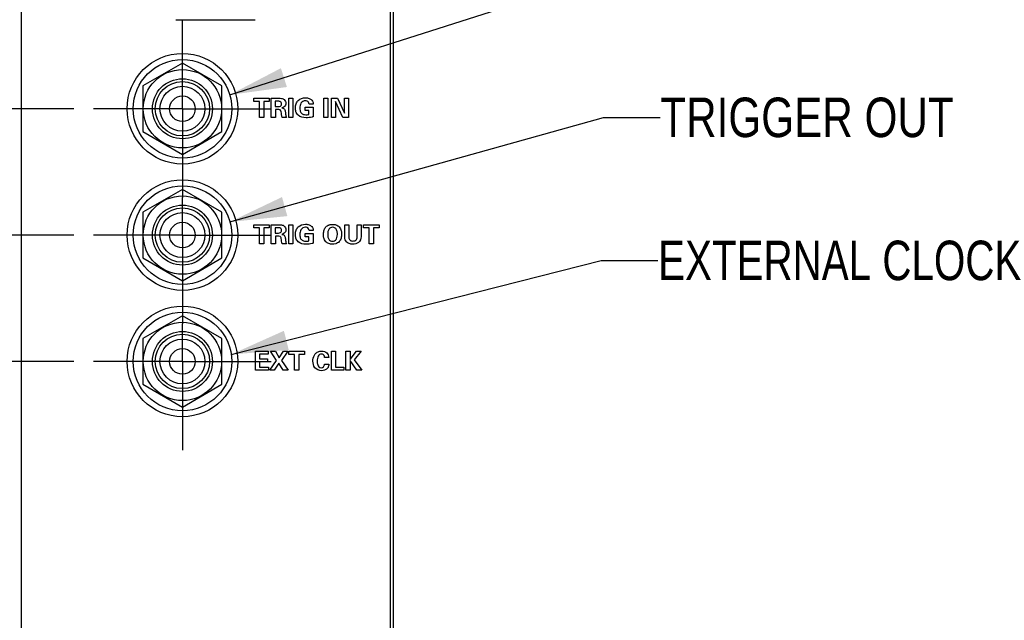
# Model space of a CAD drawing. Header units: inches. Extents: x 0 to 34, y 0 to 22.
# Tile 12 of 35: x 3.6 to 6.8, y 12.5 to 14.4. Entities that reach past the tile are written whole.
import ezdxf

# ---------------------------------------------------------------- set-up
doc = ezdxf.new("R2010")
doc.units = ezdxf.units.IN
doc.header["$LTSCALE"] = 1.87
doc.header["$MEASUREMENT"] = 0
doc.linetypes.add('CENTER', pattern=[0.6, 0.375, -0.075, 0.075, -0.075])
doc.layers.get('0').update_dxf_attribs({"linetype": 'CONTINUOUS'})
for name, color, linetype in [('02___PRT_ALL_AXES', 7, 'CONTINUOUS'), ('DATUMCURVES', 7, 'CONTINUOUS'), ('DEFAULT_1', 7, 'CENTER'), ('DETAIL', 7, 'CONTINUOUS'), ('DIMENSIONS', 7, 'CONTINUOUS')]:
    doc.layers.add(name, color=color, linetype=linetype)
doc.styles.get("Standard").update_dxf_attribs({"font": 'txt', "width": 0.8})
doc.dimstyles.new('DIMSTYLE_1', dxfattribs={"dimtxt": 0.125, "dimasz": 0.18, "dimexe": 0.125, "dimexo": 0.0625, "dimgap": 0.09, "dimtad": 0, "dimtih": 1, "dimtoh": 1, "dimdec": 3, "dimzin": 4, "dimdsep": 46, "dimtxsty": 'STANDARD', "dimblk": '_FILLED', "dimblk1": '_FILLED', "dimblk2": '_FILLED', "dimcen": 0.09, "dimadec": 0, "dimazin": 0, "dimtp": 0.005, "dimtm": 0.005, "dimtfac": 1, "dimtdec": 3, "dimtofl": 0, "dimtmove": 0, "dimatfit": 3, "dimldrblk": '_FILLED', "dimfxl": 1, "dimtolj": 1, "dimtzin": 4, "dimarcsym": 0})
doc.dimstyles.get("Standard").update_dxf_attribs({"dimtxt": 0.125, "dimasz": 0.18, "dimexe": 0.125, "dimexo": 0.0625, "dimgap": 0.09, "dimtad": 0, "dimtih": 1, "dimtoh": 1, "dimdec": 3, "dimzin": 4, "dimdsep": 46, "dimtxsty": 'STANDARD', "dimblk": '_FILLED', "dimblk1": '_FILLED', "dimblk2": '_FILLED', "dimcen": 0.09, "dimadec": 0, "dimazin": 0, "dimtol": 1, "dimtp": 0.01, "dimtm": 0.01, "dimtfac": 1, "dimtdec": 3, "dimtofl": 0, "dimtmove": 0, "dimatfit": 3, "dimldrblk": '_FILLED', "dimfxl": 1, "dimtolj": 1, "dimtzin": 4, "dimarcsym": 0})

# ---------------------------------------------------------------- blocks, each defined once
blk = doc.blocks.new('*D7')
at = {"layer": 'DIMENSIONS', "color": 2, "linetype": 'CONTINUOUS'}
blk.add_line((3.8063, 13.2708), (2.9484, 13.2708), dxfattribs=at)
at = {"layer": 'DIMENSIONS', "color": 2, "linetype": 'CONTINUOUS', "insert": (2.5859, 13.3333), "char_height": 0.125, "width": 0.8, "attachment_point": 3, "line_spacing_factor": 0.9}
blk.add_mtext('4.672\\P[118.67]', dxfattribs=at)
blk = doc.blocks.new('_FILLED')
at = {"color": 0, "linetype": 'BYBLOCK'}
blk.add_solid([(0, 0), (-1, 0.174), (-1, -0.174)], dxfattribs=at)
blk = doc.blocks.new('*D8')
at = {"layer": 'DIMENSIONS', "color": 2, "linetype": 'CONTINUOUS'}
blk.add_line((3.8063, 13.6708), (2.9125, 13.6708), dxfattribs=at)
at = {"layer": 'DIMENSIONS', "color": 2, "linetype": 'CONTINUOUS', "insert": (2.55, 13.7333), "char_height": 0.125, "width": 0.8, "attachment_point": 3, "line_spacing_factor": 0.9}
blk.add_mtext('5.072\\P[128.83]', dxfattribs=at)
blk = doc.blocks.new('*D9')
at = {"layer": 'DIMENSIONS', "color": 2, "linetype": 'CONTINUOUS'}
blk.add_line((3.8063, 14.0708), (2.9125, 14.0708), dxfattribs=at)
at = {"layer": 'DIMENSIONS', "color": 2, "linetype": 'CONTINUOUS', "insert": (2.55, 14.1333), "char_height": 0.125, "width": 0.8, "attachment_point": 3, "line_spacing_factor": 0.9}
blk.add_mtext('5.472\\P[138.99]', dxfattribs=at)
blk = doc.blocks.new('*D10')
at = {"layer": 'DIMENSIONS', "color": 2, "linetype": 'CONTINUOUS'}
blk.add_line((4.3302, 14.8658), (2.9125, 14.8658), dxfattribs=at)
at = {"layer": 'DIMENSIONS', "color": 2, "linetype": 'CONTINUOUS', "insert": (2.55, 14.9283), "char_height": 0.125, "width": 0.8, "attachment_point": 3, "line_spacing_factor": 0.9}
blk.add_mtext('6.267\\P[159.18]', dxfattribs=at)
blk = doc.blocks.new('*D11')
at = {"layer": 'DIMENSIONS', "color": 2, "linetype": 'CONTINUOUS'}
blk.add_line((4.311, 16.2658), (2.9125, 16.2658), dxfattribs=at)
at = {"layer": 'DIMENSIONS', "color": 2, "linetype": 'CONTINUOUS', "insert": (2.55, 16.3283), "char_height": 0.125, "width": 0.8, "attachment_point": 3, "line_spacing_factor": 0.9}
blk.add_mtext('7.667\\P[194.74]', dxfattribs=at)
blk = doc.blocks.new('*D12')
at = {"layer": 'DIMENSIONS', "color": 2, "linetype": 'CONTINUOUS'}
blk.add_line((4.1863, 18.6708), (5.4053, 18.6708), dxfattribs=at)
at = {"layer": 'DIMENSIONS', "color": 2, "linetype": 'CONTINUOUS', "insert": (5.4678, 18.7333), "char_height": 0.125, "width": 0.8, "attachment_point": 1, "line_spacing_factor": 0.9}
blk.add_mtext('10.072\\P[255.83]', dxfattribs=at)
blk = doc.blocks.new('*D14')
at = {"layer": 'DIMENSIONS', "color": 2, "linetype": 'CONTINUOUS'}
blk.add_line((4.038, 15.5658), (2.9107, 15.5658), dxfattribs=at)
at = {"layer": 'DIMENSIONS', "color": 2, "linetype": 'CONTINUOUS', "insert": (2.5482, 15.6283), "char_height": 0.125, "width": 0.8, "attachment_point": 3, "line_spacing_factor": 0.9}
blk.add_mtext('6.967\\P[176.96]', dxfattribs=at)
blk = doc.blocks.new('*D18')
at = {"layer": 'DIMENSIONS', "color": 2, "linetype": 'CONTINUOUS'}
for p, q in [((4.2026, 18.4255), (4.2026, 19.3803)), ((4.1498, 18.3024), (4.2026, 18.4255)), ((4.1498, 14.4143), (4.1498, 18.3024))]:
    blk.add_line(p, q, dxfattribs=at)
at = {"layer": 'DIMENSIONS', "color": 2, "linetype": 'CONTINUOUS', "insert": (4.1401, 19.4428), "char_height": 0.125, "width": 1.125, "attachment_point": 1, "rotation": 90, "line_spacing_factor": 0.9}
blk.add_mtext('.026{\\Ftxt.shx;\\W1.000000;\\H0.125000; }[0.66]', dxfattribs=at)

msp = doc.modelspace()

# ---------------------------------------------------------------- linework, layer by layer
at = {"color": 7, "linetype": 'CONTINUOUS'}
for p, q in [((4.8178, 8.4768), (4.8178, 18.4928)), ((3.6398, 18.2588), (3.6398, 8.5068)), ((4.8078, 8.5068), (4.8078, 17.8628)), ((4.1498, 14.2151), (4.0248, 14.1429)), ((4.2748, 14.1429), (4.1498, 14.2151)), ((4.0248, 14.1429), (4.0248, 13.9986)), ((4.2748, 13.9986), (4.2748, 14.1429)), ((4.0248, 13.9986), (4.1498, 13.9264)), ((4.1498, 13.9264), (4.2748, 13.9986)), ((4.1498, 13.8151), (4.0248, 13.7429)), ((4.2748, 13.7429), (4.1498, 13.8151)), ((4.0248, 13.7429), (4.0248, 13.5986)), ((4.2748, 13.5986), (4.2748, 13.7429)), ((4.0248, 13.5986), (4.1498, 13.5264)), ((4.1498, 13.5264), (4.2748, 13.5986)), ((4.1498, 13.4151), (4.0248, 13.3429)), ((4.2748, 13.3429), (4.1498, 13.4151)), ((4.0248, 13.3429), (4.0248, 13.1986)), ((4.2748, 13.1986), (4.2748, 13.3429)), ((4.0248, 13.1986), (4.1498, 13.1264)), ((4.1498, 13.1264), (4.2748, 13.1986))]:
    msp.add_line(p, q, dxfattribs=at)
for centre, radius in [((4.1498, 14.0708), 0.156), ((4.1498, 14.0708), 0.124), ((4.1498, 14.0708), 0.095), ((4.1498, 14.0708), 0.086), ((4.1498, 14.0708), 0.071), ((4.1498, 14.0708), 0.0405), ((4.1498, 13.6708), 0.156), ((4.1498, 13.6708), 0.124), ((4.1498, 13.6708), 0.095), ((4.1498, 13.6708), 0.086), ((4.1498, 13.6708), 0.071), ((4.1498, 13.6708), 0.0405), ((4.1498, 13.2708), 0.156), ((4.1498, 13.2708), 0.124), ((4.1498, 13.2708), 0.095), ((4.1498, 13.2708), 0.086), ((4.1498, 13.2708), 0.071), ((4.1498, 13.2708), 0.0405)]:
    msp.add_circle(centre, radius, dxfattribs=at)
at = {"layer": '02___PRT_ALL_AXES', "color": 7, "linetype": 'CONTINUOUS'}
msp.add_line((4.1288, 14.3528), (4.3798, 14.3528), dxfattribs=at)
for centre in [(4.1498, 14.0708), (4.1498, 13.6708), (4.1498, 13.2708)]:
    msp.add_circle(centre, 0.175, dxfattribs=at)
at = {"layer": 'DATUMCURVES', "color": 40, "linetype": 'CONTINUOUS'}
for p, q in [((4.376, 14.0938), (4.376, 14.1038)), ((4.376, 14.1038), (4.4248, 14.1038)), ((4.3939, 14.0938), (4.376, 14.0938)), ((4.3939, 14.0435), (4.3939, 14.0938)), ((4.4069, 14.0938), (4.4069, 14.0435)), ((4.4248, 14.0938), (4.4069, 14.0938)), ((4.4248, 14.1038), (4.4248, 14.0938)), ((4.4307, 14.0435), (4.4307, 14.1038)), ((4.4307, 14.1038), (4.4538, 14.1038)), ((4.4435, 14.0943), (4.4435, 14.0774)), ((4.4521, 14.0943), (4.4435, 14.0943)), ((4.4863, 14.0435), (4.4863, 14.1039)), ((4.4863, 14.1039), (4.4992, 14.1039)), ((4.4992, 14.1039), (4.4992, 14.0435)), ((4.564, 14.0853), (4.5506, 14.0853)), ((4.5975, 14.0435), (4.5975, 14.1039)), ((4.5975, 14.1039), (4.6104, 14.1039)), ((4.6104, 14.1039), (4.6104, 14.0435)), ((4.6216, 14.0435), (4.6216, 14.1038)), ((4.6216, 14.1038), (4.6403, 14.1038)), ((4.6338, 14.0935), (4.6338, 14.0435)), ((4.6571, 14.0435), (4.6338, 14.0935)), ((4.6403, 14.1038), (4.6629, 14.0564)), ((4.6629, 14.0564), (4.6629, 14.1038)), ((4.6629, 14.1038), (4.6749, 14.1038)), ((4.6749, 14.1038), (4.6749, 14.0435)), ((4.4435, 14.0774), (4.4539, 14.0774)), ((4.4439, 14.0679), (4.4439, 14.0435)), ((4.4552, 14.0679), (4.4439, 14.0679)), ((4.5386, 14.0656), (4.5386, 14.0756)), ((4.5386, 14.0756), (4.5632, 14.0756)), ((4.5503, 14.0656), (4.5386, 14.0656)), ((4.5503, 14.0529), (4.5503, 14.0656)), ((4.5632, 14.0756), (4.5632, 14.0455)), ((4.4069, 14.0435), (4.3939, 14.0435)), ((4.4439, 14.0435), (4.4307, 14.0435)), ((4.4792, 14.0435), (4.465, 14.0435)), ((4.4992, 14.0435), (4.4863, 14.0435)), ((4.6104, 14.0435), (4.5975, 14.0435)), ((4.6338, 14.0435), (4.6216, 14.0435)), ((4.6749, 14.0435), (4.6571, 14.0435)), ((4.376, 13.6934), (4.376, 13.7034)), ((4.376, 13.7034), (4.4248, 13.7034)), ((4.3939, 13.6934), (4.376, 13.6934)), ((4.3939, 13.6432), (4.3939, 13.6934)), ((4.4069, 13.6934), (4.4069, 13.6432)), ((4.4248, 13.6934), (4.4069, 13.6934)), ((4.4248, 13.7034), (4.4248, 13.6934)), ((4.4307, 13.6432), (4.4307, 13.7034)), ((4.4307, 13.7034), (4.4538, 13.7034)), ((4.4435, 13.6939), (4.4435, 13.6771)), ((4.4521, 13.6939), (4.4435, 13.6939)), ((4.4863, 13.6432), (4.4863, 13.7036)), ((4.4863, 13.7036), (4.4992, 13.7036)), ((4.4992, 13.7036), (4.4992, 13.6432)), ((4.564, 13.6849), (4.5506, 13.6849)), ((4.6633, 13.7033), (4.6762, 13.7033)), ((4.6633, 13.6673), (4.6633, 13.7033)), ((4.6762, 13.7033), (4.6762, 13.6666)), ((4.7029, 13.7033), (4.7155, 13.7033)), ((4.7029, 13.6673), (4.7029, 13.7033)), ((4.7155, 13.7033), (4.7155, 13.6657)), ((4.7233, 13.7034), (4.7721, 13.7034)), ((4.7233, 13.6934), (4.7233, 13.7034)), ((4.7412, 13.6934), (4.7233, 13.6934)), ((4.7412, 13.6432), (4.7412, 13.6934)), ((4.7721, 13.6934), (4.7542, 13.6934)), ((4.7542, 13.6934), (4.7542, 13.6432)), ((4.7721, 13.7034), (4.7721, 13.6934)), ((4.4435, 13.6771), (4.4539, 13.6771)), ((4.4552, 13.6675), (4.4439, 13.6675)), ((4.4439, 13.6675), (4.4439, 13.6432)), ((4.5386, 13.6753), (4.5632, 13.6753)), ((4.5386, 13.6653), (4.5386, 13.6753)), ((4.5503, 13.6653), (4.5386, 13.6653)), ((4.5503, 13.6526), (4.5503, 13.6653)), ((4.5632, 13.6753), (4.5632, 13.6452)), ((4.4069, 13.6432), (4.3939, 13.6432)), ((4.4439, 13.6432), (4.4307, 13.6432)), ((4.4792, 13.6432), (4.465, 13.6432)), ((4.4992, 13.6432), (4.4863, 13.6432)), ((4.7542, 13.6432), (4.7412, 13.6432)), ((4.381, 13.3031), (4.4213, 13.3031)), ((4.381, 13.2429), (4.381, 13.3031)), ((4.4213, 13.2933), (4.3939, 13.2933)), ((4.3939, 13.2933), (4.3939, 13.279)), ((4.3939, 13.279), (4.4195, 13.279)), ((4.4195, 13.279), (4.4195, 13.2691)), ((4.4213, 13.3031), (4.4213, 13.2933)), ((4.4268, 13.2429), (4.448, 13.274)), ((4.4282, 13.3031), (4.4441, 13.3031)), ((4.448, 13.274), (4.4282, 13.3031)), ((4.4441, 13.3031), (4.4563, 13.2826)), ((4.4563, 13.2826), (4.4693, 13.3031)), ((4.4831, 13.3031), (4.4633, 13.2741)), ((4.4633, 13.2741), (4.4843, 13.2429)), ((4.4693, 13.3031), (4.4831, 13.3031)), ((4.487, 13.3031), (4.5359, 13.3031)), ((4.487, 13.2931), (4.487, 13.3031)), ((4.505, 13.2931), (4.487, 13.2931)), ((4.505, 13.2429), (4.505, 13.2931)), ((4.5359, 13.2931), (4.518, 13.2931)), ((4.518, 13.2931), (4.518, 13.2429)), ((4.5359, 13.3031), (4.5359, 13.2931)), ((4.6128, 13.2835), (4.5996, 13.2835)), ((4.6213, 13.303), (4.6345, 13.303)), ((4.6213, 13.2429), (4.6213, 13.303)), ((4.6345, 13.303), (4.6345, 13.2531)), ((4.6674, 13.303), (4.6804, 13.303)), ((4.6674, 13.2429), (4.6674, 13.303)), ((4.6804, 13.277), (4.7005, 13.3031)), ((4.6804, 13.303), (4.6804, 13.277)), ((4.7156, 13.3031), (4.6935, 13.2761)), ((4.6935, 13.2761), (4.7175, 13.2429)), ((4.7005, 13.3031), (4.7156, 13.3031)), ((4.4222, 13.2429), (4.381, 13.2429)), ((4.4195, 13.2691), (4.3939, 13.2691)), ((4.3939, 13.2691), (4.3939, 13.2529)), ((4.3939, 13.2529), (4.4222, 13.2529)), ((4.4222, 13.2529), (4.4222, 13.2429)), ((4.4406, 13.2429), (4.4268, 13.2429)), ((4.455, 13.2655), (4.4406, 13.2429)), ((4.4685, 13.2429), (4.455, 13.2655)), ((4.4843, 13.2429), (4.4685, 13.2429)), ((4.518, 13.2429), (4.505, 13.2429)), ((4.5997, 13.2624), (4.6133, 13.2624)), ((4.6603, 13.2429), (4.6213, 13.2429)), ((4.6345, 13.2531), (4.6603, 13.2531)), ((4.6603, 13.2531), (4.6603, 13.2429)), ((4.6804, 13.2429), (4.6674, 13.2429)), ((4.7015, 13.2429), (4.6804, 13.2735)), ((4.6804, 13.2735), (4.6804, 13.2429)), ((4.7175, 13.2429), (4.7015, 13.2429))]:
    msp.add_line(p, q, dxfattribs=at)
for points, knots in [([(4.4605, 14.0791), (4.4613, 14.0797), (4.4631, 14.0817), (4.4642, 14.086), (4.4633, 14.0904), (4.4606, 14.0932), (4.4567, 14.0944), (4.4538, 14.0943), (4.4521, 14.0943)], [0, 0, 0, 0, 0.12096, 0.326976, 0.52245, 0.642782, 0.793589, 1, 1, 1, 1]), ([(4.4538, 14.1038), (4.4571, 14.1038), (4.4634, 14.104), (4.472, 14.1008), (4.4764, 14.0945), (4.4782, 14.0861), (4.474, 14.0766), (4.4673, 14.0741), (4.4647, 14.0734)], [0, 0, 0, 0, 0.186833, 0.361416, 0.491606, 0.60879, 0.844903, 1, 1, 1, 1]), ([(4.5412, 14.0422), (4.5323, 14.0422), (4.517, 14.0449), (4.5085, 14.0608), (4.5071, 14.0737), (4.5088, 14.0864), (4.518, 14.1013), (4.5315, 14.1055), (4.5401, 14.1054), (4.5405, 14.1054)], [0, 0, 0, 0, 0.260064, 0.387068, 0.496256, 0.635127, 0.753371, 0.987594, 1, 1, 1, 1]), ([(4.5389, 14.096), (4.5334, 14.096), (4.5247, 14.0911), (4.5218, 14.0807), (4.5211, 14.073), (4.5218, 14.0648), (4.5262, 14.0543), (4.5354, 14.0518), (4.5405, 14.0518)], [0, 0, 0, 0, 0.255628, 0.378791, 0.496138, 0.619154, 0.764639, 1, 1, 1, 1]), ([(4.5506, 14.0853), (4.5505, 14.0874), (4.5497, 14.0918), (4.5445, 14.0956), (4.5406, 14.096), (4.5389, 14.096)], [0, 0, 0, 0, 0.354709, 0.705374, 1, 1, 1, 1]), ([(4.5405, 14.1054), (4.544, 14.1054), (4.5509, 14.1042), (4.5596, 14.0992), (4.5636, 14.0918), (4.564, 14.0872), (4.564, 14.0853)], [0, 0, 0, 0, 0.295693, 0.608522, 0.831331, 1, 1, 1, 1]), ([(4.465, 14.0435), (4.464, 14.0492), (4.4631, 14.0562), (4.4621, 14.0632), (4.4617, 14.0644)], [0, 0, 0, 0, 0.817555, 1, 1, 1, 1]), ([(4.4647, 14.0734), (4.4678, 14.0731), (4.4749, 14.07), (4.4751, 14.0628), (4.4755, 14.0595)], [0, 0, 0, 0, 0.489817, 1, 1, 1, 1]), ([(4.4755, 14.0595), (4.4761, 14.0556), (4.4764, 14.0501), (4.4783, 14.0448), (4.4792, 14.0435)], [0, 0, 0, 0, 0.715033, 1, 1, 1, 1]), ([(4.5405, 14.0518), (4.5418, 14.0518), (4.5451, 14.0518), (4.5484, 14.0524), (4.5503, 14.0529)], [0, 0, 0, 0, 0.400688, 1, 1, 1, 1]), ([(4.5632, 14.0455), (4.5621, 14.0452), (4.555, 14.0428), (4.5475, 14.0422), (4.5412, 14.0422)], [0, 0, 0, 0, 0.155993, 1, 1, 1, 1]), ([(4.4605, 13.6788), (4.4613, 13.6794), (4.4631, 13.6814), (4.4642, 13.6857), (4.4633, 13.69), (4.4606, 13.6929), (4.4567, 13.6941), (4.4538, 13.6939), (4.4521, 13.6939)], [0, 0, 0, 0, 0.120986, 0.326954, 0.522448, 0.642796, 0.793597, 1, 1, 1, 1]), ([(4.4538, 13.7034), (4.4571, 13.7035), (4.4634, 13.7037), (4.472, 13.7005), (4.4764, 13.6942), (4.4782, 13.6858), (4.474, 13.6762), (4.4673, 13.6738), (4.4647, 13.673)], [0, 0, 0, 0, 0.186835, 0.361421, 0.491593, 0.608774, 0.844892, 1, 1, 1, 1]), ([(4.5412, 13.6419), (4.5323, 13.6419), (4.517, 13.6445), (4.5085, 13.6605), (4.5071, 13.6734), (4.5088, 13.6861), (4.518, 13.701), (4.5315, 13.7051), (4.5401, 13.7051), (4.5405, 13.7051)], [0, 0, 0, 0, 0.260065, 0.387065, 0.496258, 0.635124, 0.753368, 0.987594, 1, 1, 1, 1]), ([(4.5389, 13.6957), (4.5334, 13.6957), (4.5247, 13.6908), (4.5218, 13.6804), (4.5211, 13.6727), (4.5218, 13.6644), (4.5262, 13.6539), (4.5354, 13.6514), (4.5405, 13.6514)], [0, 0, 0, 0, 0.255622, 0.378783, 0.496128, 0.619153, 0.764644, 1, 1, 1, 1]), ([(4.5506, 13.6849), (4.5505, 13.687), (4.5497, 13.6914), (4.5445, 13.6952), (4.5406, 13.6957), (4.5389, 13.6957)], [0, 0, 0, 0, 0.35465, 0.705354, 1, 1, 1, 1]), ([(4.5405, 13.7051), (4.544, 13.705), (4.5509, 13.7039), (4.5596, 13.6989), (4.5636, 13.6914), (4.564, 13.6869), (4.564, 13.6849)], [0, 0, 0, 0, 0.295694, 0.608524, 0.83136, 1, 1, 1, 1]), ([(4.6238, 13.6417), (4.622, 13.6417), (4.6186, 13.6421), (4.6111, 13.644), (4.6018, 13.6497), (4.5963, 13.6621), (4.5958, 13.6721), (4.5962, 13.6784), (4.5973, 13.6843), (4.5992, 13.6898), (4.6021, 13.6947), (4.606, 13.6989), (4.6102, 13.7015), (4.6141, 13.7031), (4.6168, 13.7039), (4.6191, 13.7043), (4.621, 13.7045), (4.6226, 13.7046), (4.6237, 13.7047), (4.6245, 13.7047), (4.6245, 13.7047), (4.6249, 13.7047)], [0, 0, 0, 0, 0.037662, 0.0816, 0.169478, 0.275721, 0.381964, 0.459219, 0.536473, 0.613728, 0.690982, 0.768237, 0.845491, 0.884118, 0.922746, 0.942059, 0.961373, 0.980686, 0.990343, 0.995172, 1, 1, 1, 1]), ([(4.6402, 13.674), (4.6402, 13.6769), (4.6395, 13.6856), (4.6337, 13.6939), (4.6256, 13.6961), (4.6181, 13.6945), (4.6109, 13.6884), (4.6094, 13.6798), (4.6095, 13.6729)], [0, 0, 0, 0, 0.147716, 0.296802, 0.445888, 0.56256, 0.679232, 1, 1, 1, 1]), ([(4.6249, 13.7047), (4.6254, 13.7047), (4.6275, 13.7047), (4.6308, 13.7043), (4.6376, 13.703), (4.6473, 13.6972), (4.6531, 13.6842), (4.6541, 13.6719), (4.6524, 13.6606), (4.6459, 13.648), (4.6344, 13.6423), (4.6271, 13.6417), (4.6241, 13.6417), (4.6238, 13.6417)], [0, 0, 0, 0, 0.020726, 0.041451, 0.082902, 0.165804, 0.25634, 0.346875, 0.480807, 0.614739, 0.797038, 0.979338, 1, 1, 1, 1]), ([(4.465, 13.6432), (4.464, 13.6489), (4.4631, 13.6558), (4.4621, 13.6629), (4.4617, 13.6641)], [0, 0, 0, 0, 0.817546, 1, 1, 1, 1]), ([(4.4647, 13.673), (4.4678, 13.6727), (4.4749, 13.6697), (4.4751, 13.6624), (4.4755, 13.6592)], [0, 0, 0, 0, 0.489826, 1, 1, 1, 1]), ([(4.4755, 13.6592), (4.4761, 13.6553), (4.4764, 13.6498), (4.4783, 13.6445), (4.4792, 13.6432)], [0, 0, 0, 0, 0.715112, 1, 1, 1, 1]), ([(4.5405, 13.6514), (4.5418, 13.6514), (4.5451, 13.6515), (4.5484, 13.652), (4.5503, 13.6526)], [0, 0, 0, 0, 0.400688, 1, 1, 1, 1]), ([(4.614, 13.656), (4.6149, 13.6548), (4.6172, 13.6524), (4.6244, 13.6507), (4.6321, 13.6521), (4.637, 13.6571), (4.6402, 13.6644), (4.6402, 13.674)], [0, 0, 0, 0, 0.193517, 0.387033, 0.556472, 0.725911, 1, 1, 1, 1]), ([(4.7155, 13.6657), (4.7155, 13.6589), (4.7108, 13.6479), (4.6984, 13.6428), (4.6883, 13.6416), (4.6765, 13.6431), (4.6667, 13.65), (4.6633, 13.6595), (4.6633, 13.6647), (4.6633, 13.6673)], [0, 0, 0, 0, 0.255105, 0.371986, 0.488337, 0.63284, 0.809025, 0.902753, 1, 1, 1, 1]), ([(4.6762, 13.6666), (4.6762, 13.6633), (4.6762, 13.6548), (4.6852, 13.6518), (4.6893, 13.6518)], [0, 0, 0, 0, 0.449861, 1, 1, 1, 1]), ([(4.6893, 13.6518), (4.6936, 13.6518), (4.7028, 13.655), (4.7029, 13.6638), (4.7029, 13.6673)], [0, 0, 0, 0, 0.550934, 1, 1, 1, 1]), ([(4.5632, 13.6452), (4.5621, 13.6448), (4.555, 13.6425), (4.5475, 13.6419), (4.5412, 13.6419)], [0, 0, 0, 0, 0.155985, 1, 1, 1, 1]), ([(4.6133, 13.2624), (4.6131, 13.2602), (4.6126, 13.255), (4.6081, 13.2473), (4.5997, 13.2423), (4.5855, 13.2403), (4.5659, 13.2481), (4.5625, 13.2654), (4.5629, 13.2743), (4.563, 13.2755)], [0, 0, 0, 0, 0.079417, 0.18501, 0.308355, 0.415695, 0.697966, 0.956475, 1, 1, 1, 1]), ([(4.563, 13.2755), (4.5636, 13.2827), (4.5669, 13.2932), (4.5789, 13.3021), (4.5895, 13.304), (4.5993, 13.3026), (4.6092, 13.2973), (4.6128, 13.2887), (4.6128, 13.2835)], [0, 0, 0, 0, 0.269996, 0.4119, 0.565026, 0.685413, 0.792646, 1, 1, 1, 1]), ([(4.5996, 13.2835), (4.5994, 13.2855), (4.5987, 13.2891), (4.595, 13.2933), (4.5895, 13.2945), (4.5833, 13.2929), (4.577, 13.285), (4.5763, 13.277), (4.5763, 13.2716)], [0, 0, 0, 0, 0.140319, 0.23543, 0.354808, 0.497442, 0.639653, 1, 1, 1, 1]), ([(4.5763, 13.2716), (4.5763, 13.2677), (4.5768, 13.2613), (4.581, 13.2529), (4.5889, 13.25), (4.5976, 13.253), (4.5996, 13.2592), (4.5997, 13.2624)], [0, 0, 0, 0, 0.267429, 0.433009, 0.609399, 0.787221, 1, 1, 1, 1])]:
    msp.add_open_spline(points, degree=3, knots=knots, dxfattribs=at)
for points in [[(4.4539, 14.0774), (4.4561, 14.0774), (4.4587, 14.0777), (4.4605, 14.0791)], [(4.4617, 14.0644), (4.4609, 14.0668), (4.4577, 14.0679), (4.4552, 14.0679)], [(4.4539, 13.6771), (4.4561, 13.6771), (4.4587, 13.6774), (4.4605, 13.6788)], [(4.4617, 13.6641), (4.4609, 13.6664), (4.4577, 13.6675), (4.4552, 13.6675)], [(4.6095, 13.6729), (4.6095, 13.667), (4.6104, 13.6607), (4.614, 13.656)]]:
    msp.add_open_spline(points, degree=3, dxfattribs=at)
at = {"layer": 'DEFAULT_1', "color": 7, "linetype": 'CENTER'}
for p, q in [((4.1498, 14.0708), (4.1498, 14.3518)), ((4.1498, 14.0708), (3.8688, 14.0708)), ((4.1498, 14.0708), (4.1498, 13.7898)), ((4.1498, 14.0708), (4.4308, 14.0708)), ((4.1498, 13.6708), (4.1498, 13.7898)), ((4.1498, 13.6708), (3.8688, 13.6708)), ((4.1498, 13.6708), (4.1498, 13.3898)), ((4.1498, 13.6708), (4.4308, 13.6708)), ((4.1498, 13.2708), (4.1498, 13.3898)), ((4.1498, 13.2708), (3.8688, 13.2708)), ((4.1498, 13.2708), (4.4308, 13.2708)), ((4.1498, 13.2708), (4.1498, 12.9898))]:
    msp.add_line(p, q, dxfattribs=at)

# ---------------------------------------------------------------- texts
at = {"layer": 'DETAIL', "color": 2, "linetype": 'CONTINUOUS', "char_height": 0.125, "attachment_point": 1, "line_spacing_factor": 0.9}
for s, insert, width in [('TRIGGER OUT', (5.6621, 14.106), 1.1), ('EXTERNAL CLOCK', (5.6547, 13.6531), 1.4)]:
    msp.add_mtext(s, dxfattribs=dict(at, insert=insert, width=width))

# ---------------------------------------------------------------- dimensions: what is measured, and where the dimension line sits
at = {"layer": 'DIMENSIONS', "color": 2, "linetype": 'CONTINUOUS'}
for feature_location, offset, origin, picture, middle in [((4.1498076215, 14.4142768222), (0.052819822, 4.966), (4.1238076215, 14.3517768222), '*D18', (4.2026274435, 20.0052768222)), ((4.1863, 18.6708), (1.219, 0), (3.9438, 8.5988), '*D12', (5.8678, 18.577)), ((4.311, 16.2658), (-1.3986, 0), (4.1079, 8.5988), '*D11', (2.45, 16.172)), ((4.038, 15.5658), (-1.1273, 0), (4.1005, 8.5988), '*D14', (2.4482, 15.472)), ((4.3302, 14.8658), (-1.4177, 0), (4.1079, 8.5988), '*D10', (2.45, 14.772)), ((3.8063, 14.0708), (-0.8938, 0), (3.8688, 8.5988), '*D9', (2.45, 13.977)), ((3.8063, 13.6708), (-0.8938, 0), (3.8688, 8.5988), '*D8', (2.45, 13.577)), ((3.8063, 13.2708), (-0.8579, 0), (3.8688, 8.5988), '*D7', (2.4859, 13.177))]:
    dim = msp.add_ordinate_dim(feature_location=feature_location, offset=offset, dtype=0, origin=origin, dimstyle='DIMSTYLE_1', override={"dimtad": 1, "dimtih": 0, "dimtoh": 0}, dxfattribs=at)
    dim.commit()
    dim.dimension.update_dxf_attribs({"geometry": picture, "text_midpoint": middle})

# ---------------------------------------------------------------- leaders
at = {"layer": 'DETAIL', "color": 2, "linetype": 'CONTINUOUS'}
for points in [[(4.2995, 14.1147), (5.4575, 14.4842), (5.6375, 14.4842)], [(4.3001, 13.7125), (5.4821, 14.0435), (5.6621, 14.0435)], [(4.3042, 13.293), (5.4747, 13.5906), (5.6547, 13.5906)]]:
    msp.add_leader(points, dimstyle='STANDARD', override={"dimtad": 0}, dxfattribs=at)

doc.saveas('drawing.dxf')
